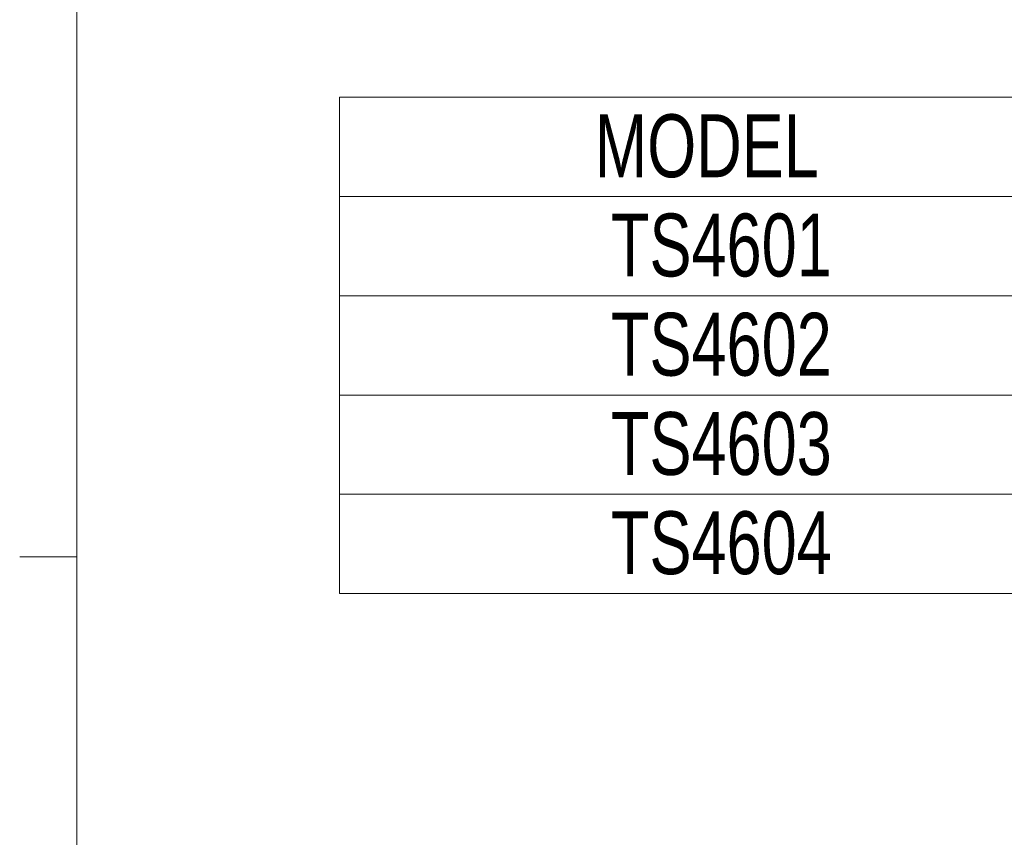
# Model space of a CAD drawing. Header units: millimetres. Extents: x 11 to 421, y 5 to 275.
# Tile 3 of 14: x 13 to 68, y 59 to 105. Entities that reach past the tile are written whole.
import ezdxf

# ---------------------------------------------------------------- set-up
doc = ezdxf.new("R2010")
doc.units = ezdxf.units.MM
doc.styles.add('SLDTEXTSTYLE0', font='TXT', dxfattribs={"width": 0.75})

# ---------------------------------------------------------------- blocks, each defined once
blk = doc.blocks.new('SW_TABLEANNOTATION_0')
at = {"color": 0, "linetype": 'Continuous', "lineweight": 0}
for p, q in [((0, 0), (0, -27.628)), ((89.759, 0), (0, 0)), ((0, -5.526), (89.759, -5.526)), ((0, -11.051), (89.759, -11.051)), ((0, -16.577), (89.759, -16.577)), ((0, -22.103), (89.759, -22.103)), ((0, -27.628), (89.759, -27.628))]:
    blk.add_line(p, q, dxfattribs=at)
at = {"color": 0, "linetype": 'Continuous', "lineweight": 0, "char_height": 3.5, "attachment_point": 1, "style": 'SLDTEXTSTYLE0'}
for s, insert in [('MODEL', (14.205, -0.949)), ('TS4601', (15.112, -6.475)), ('TS4602', (15.112, -12)), ('TS4603', (15.112, -17.526)), ('TS4604', (15.112, -23.052))]:
    blk.add_mtext(s, dxfattribs=dict(at, insert=insert))

msp = doc.modelspace()

# ---------------------------------------------------------------- linework, layer by layer
at = {"color": 7, "linetype": 'Continuous', "lineweight": 0}
for p, q in [((15.907, 270.309), (15.907, 9.959)), ((15.907, 75.046), (12.732, 75.046))]:
    msp.add_line(p, q, dxfattribs=at)

# ---------------------------------------------------------------- block references
msp.add_blockref('SW_TABLEANNOTATION_0', (30.542, 100.639), dxfattribs=at)

doc.saveas('drawing.dxf')
